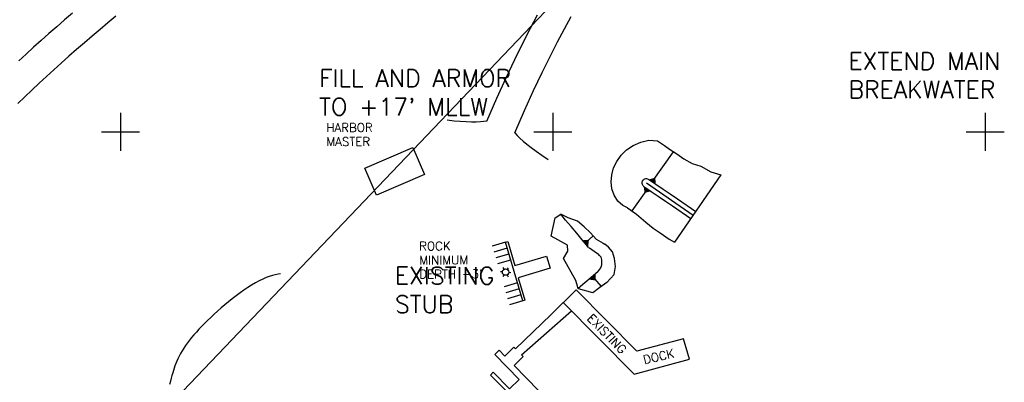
# Model space of a CAD drawing. Header units: feet. Extents: x 719681 to 872103, y 1414424 to 1527791.
# Tile 5 of 12: x 720383 to 721522, y 1416711 to 1417130. Entities that reach past the tile are written whole.
import ezdxf

# ---------------------------------------------------------------- set-up
doc = ezdxf.new("R2010")
doc.units = ezdxf.units.FT
doc.header["$LTSCALE"] = 100
doc.header["$MEASUREMENT"] = 0
doc.linetypes.add('DASHED2', pattern=[0.375, 0.25, -0.125])
doc.layers.get('0').update_dxf_attribs({"linetype": 'CONTINUOUS'})
for name, color, linetype in [('BLDG', 3, 'CONTINUOUS'), ('BREAKWATER-EXTENSION', 3, 'CONTINUOUS'), ('CONT-MJR-2002', 6, 'DASHED2'), ('FIIL', 3, 'CONTINUOUS'), ('FLOATS', 8, 'CONTINUOUS'), ('FLOATS-RAC', 20, 'CONTINUOUS'), ('GRID', 7, 'CONTINUOUS'), ('ROADS', 1, 'CONTINUOUS'), ('SHORELINE', 4, 'CONTINUOUS')]:
    doc.layers.add(name, color=color, linetype=linetype)
doc.layers.get('0').freeze()
doc.styles.add('L100', font='ROMANS.SHX')
doc.styles.add('L200', font='simplex', dxfattribs={"height": 50})

# ---------------------------------------------------------------- blocks, each defined once
blk = doc.blocks.new('LUMIN')
for p, q in [((-0.032, 0.019), (-0.052, 0.03)), ((0, 0.038), (0, 0.06)), ((0.032, 0.019), (0.052, 0.03)), ((-0.032, -0.019), (-0.052, -0.03)), ((0, -0.038), (0, -0.06)), ((0.032, -0.019), (0.052, -0.03))]:
    blk.add_line(p, q)
blk.add_circle((0, 0), 0.0375)
blk = doc.blocks.new('TICK')
at = {"layer": 'GRID'}
for points in [[(0, 0.221), (0, -0.221)], [(-0.221, 0), (0.221, 0)]]:
    blk.add_lwpolyline(points, dxfattribs=at)

msp = doc.modelspace()

# ---------------------------------------------------------------- linework, layer by layer
at = {"layer": 'BLDG', "color": 1}
msp.add_lwpolyline([(720782.7, 1416958.2), (720838.1, 1416982), (720851.6, 1416950.7), (720796.1, 1416926.9)], close=True, dxfattribs=at)
at = {"layer": 'BREAKWATER-EXTENSION', "color": 1}
for p, q in [((721114.9, 1416942.4, 32), (721139.6, 1416976.8, 32)), ((721109.5, 1416934, 32), (721091.3, 1416908.6, 32))]:
    msp.add_line(p, q, dxfattribs=at)
at = {"layer": 'BREAKWATER-EXTENSION'}
msp.add_line((721194.2, 1416950.2, -200.5), (721140.7, 1416872.3, 143), dxfattribs=at)
at = {"layer": 'BREAKWATER-EXTENSION', "color": 3}
msp.add_line((721108.2, 1416941), (721162.4, 1416903.8), dxfattribs=at)
at = {"layer": 'BREAKWATER-EXTENSION'}
for points in [[(721086.4, 1416912, 5.2), (721081, 1416914.9, 5.1), (721075.2, 1416919.9, 4.9), (721071.1, 1416926.7, 4.6), (721068.3, 1416934.2, 4.3), (721067.4, 1416942.3, 4.1), (721068.1, 1416950.4, 3.9), (721070.3, 1416958.4, 3.7), (721074.1, 1416965.9, 3.4), (721079, 1416972.9, 2.9), (721085.3, 1416979.2, 2.2), (721092.8, 1416984.4, 1.5), (721101.6, 1416988.2, 0.7), (721111.2, 1416990.2, -0.1), (721121.1, 1416989.5, -0.6), (721129, 1416984.3, 0.5), (721134.8, 1416979.8, 1)], [(721151.6, 1416968.9, 0.8), (721161.3, 1416963.5, 1), (721171, 1416960.4, 0.8), (721182.6, 1416953.8, 0.2), (721190.3, 1416951.5, 0), (721194.2, 1416950.2, 0)], [(721105.4, 1416936.9, 22), (721104.6, 1416937.5, 22), (721104, 1416938.3, 22), (721103.5, 1416939.2, 22), (721103.3, 1416940.2, 22), (721103.2, 1416941.2, 22), (721103.3, 1416942.2, 22), (721103.7, 1416943.1, 22), (721104.2, 1416944, 22), (721104.8, 1416944.7, 22), (721105.6, 1416945.3, 22), (721106.5, 1416945.7, 22), (721107.5, 1416946, 22), (721108.5, 1416946, 22), (721109.5, 1416945.8, 22), (721110.4, 1416945.5, 22), (721111, 1416945.1, 22)], [(721105.4, 1416936.9, 22), (721113.6, 1416931.2, 22), (721121.9, 1416925.6, 22), (721130.1, 1416919.9, 22), (721138.4, 1416914.3, 22), (721159.5, 1416899.7, 22)], [(721111, 1416945.1, 22), (721119.3, 1416939.5, 22), (721127.5, 1416933.8, 22), (721135.8, 1416928.2, 22), (721144, 1416922.5, 22), (721165.2, 1416908, 22)], [(721086.4, 1416912, 5.1), (721096.6, 1416904.9, 5.2), (721107.7, 1416895.7, 5.2), (721116.2, 1416888.7, 5.3), (721124.3, 1416883.4, 6.1), (721134.7, 1416876, 5.9), (721140.7, 1416872.3, 6)], [(721041.4, 1416866.5, 17), (721042.3, 1416865.8, 17), (721050.6, 1416860.2, 17), (721052.4, 1416858.9, 17)]]:
    msp.add_polyline3d(points, dxfattribs=at)
at = {"layer": 'BREAKWATER-EXTENSION', "color": 4}
msp.add_polyline3d([(721134.8, 1416979.8, 1), (721143.3, 1416974.5, 0.8), (721151.6, 1416968.9, 0.8)], dxfattribs=at)
at = {"layer": 'BREAKWATER-EXTENSION', "color": 1}
for points in [[(721119.2, 1416939.4), (721111.5, 1416945), (721118.4, 1416947.2)], [(721105.2, 1416937), (721113, 1416931.4), (721106, 1416929.2)]]:
    msp.add_solid(points, dxfattribs=at)
at = {"layer": 'FIIL', "color": 1}
for p, q in [((721037.2, 1416871.4, 32), (721046.6, 1416879.7, 32)), ((721045.9, 1416832.7, 32), (721055.7, 1416821.2, 32))]:
    msp.add_line(p, q, dxfattribs=at)
at = {"layer": 'FIIL'}
for points in [[(721029.1, 1416818.7, 16.9), (721028.6, 1416821.6, 17), (721026.5, 1416828.2, 17), (721012.4, 1416853.5, 17), (721017.5, 1416862.1, 17), (721017, 1416868.9, 16.9), (720998.1, 1416879.3, 17), (721002.5, 1416900.5, 17), (721009.1, 1416904.7, 17)], [(721041.4, 1416866.5, 17), (721040.5, 1416867.6, 17), (721034, 1416875.2, 17), (721027.6, 1416882.9, 17), (721021.1, 1416890.5, 17), (721014.7, 1416898.1, 17), (721009.1, 1416904.7, 17)], [(721050, 1416876.1, 8.5), (721043.4, 1416883.1, 8.8), (721036.2, 1416890.2, 9.4), (721028.4, 1416896.6, 10.7), (721017.9, 1416900.8, 14.2), (721009.2, 1416904.7, 17)], [(721050, 1416876.1, 8.5), (721058.2, 1416871.4, 7.9), (721060.2, 1416870.2, 7.8)], [(721062.5, 1416826, 6.4), (721070.8, 1416835.3, 5.7), (721072.5, 1416844.3, 6.3), (721071.3, 1416853.7, 7.1), (721068.9, 1416861.5, 7.3), (721064.5, 1416866.6, 7.6), (721060.2, 1416870.2, 7.8)], [(721052.2, 1416838.2, 17), (721055.6, 1416842.8, 17), (721056.6, 1416846.4, 17), (721056.6, 1416852.1, 17), (721055.9, 1416855, 17), (721054.1, 1416857.2, 17), (721052.4, 1416858.9, 17)], [(721052.2, 1416838.2, 17), (721044.5, 1416831.7, 17), (721036.9, 1416825.3, 17), (721029.3, 1416818.8, 17), (721029.1, 1416818.7, 17)], [(721062.5, 1416826, 6.4), (721054.3, 1416820.2, 6.9), (721046.3, 1416814.1, 7.3), (721029.6, 1416818.4, 16.6), (721029.1, 1416818.7, 17)]]:
    msp.add_polyline3d(points, dxfattribs=at)
at = {"layer": 'FIIL', "color": 1}
for points in [[(721040.8, 1416867.5), (721034.5, 1416874.7), (721041.8, 1416875.3)], [(721041.9, 1416829.3), (721049.3, 1416835.4), (721049.7, 1416828.1)]]:
    msp.add_solid(points, dxfattribs=at)
at = {"layer": 'FLOATS'}
for p, q in [((720945.1, 1416872.5), (720929.8, 1416868)), ((720929.8, 1416868), (720929.8, 1416868)), ((720947.2, 1416865.6), (720931.8, 1416861.1)), ((720949.2, 1416858.7), (720933.9, 1416854.2)), ((720951.2, 1416851.8), (720935.9, 1416847.3)), ((720959, 1416825.4), (720943.6, 1416820.9)), ((720961, 1416818.5), (720945.7, 1416814)), ((720963.1, 1416811.6), (720947.7, 1416807.1)), ((721097.1, 1416746.3, 18.1), (721026.9, 1416817.4, 18.3)), ((720965.1, 1416804.7), (720949.7, 1416800.2)), ((721093.9, 1416720, 18), (721012.1, 1416802.8, 18.2)), ((720997.7, 1416788.5, 2.3), (720956.8, 1416749.3)), ((720963.8, 1416742.1), (721021.6, 1416793.2, 24.3)), ((720931.1, 1416722.1), (720927.8, 1416718.8)), ((720927.8, 1416718.8), (720946.8, 1416699.7)), ((720950, 1416703), (720931.1, 1416722.1)), ((720950, 1416703), (720961.1, 1416713.9))]:
    msp.add_line(p, q, dxfattribs=at)
msp.add_lwpolyline([(720996.9, 1416842.3), (720960, 1416831.4), (720967.6, 1416805.4), (720965.1, 1416804.7), (720945.1, 1416872.5), (720947.9, 1416873.3), (720956.1, 1416845.4), (720992.8, 1416856.2)], close=True, dxfattribs=at)
at = {"layer": 'FLOATS', "elevation": 2.3}
msp.add_lwpolyline([(720997.7, 1416788.5), (721026.9, 1416817.4)], dxfattribs=at)
at = {"layer": 'FLOATS'}
for points in [[(721158, 1416737.2), (721151.3, 1416760.9), (721097.1, 1416746.3)], [(720961.1, 1416713.9), (720933, 1416742.7), (720937.9, 1416747.5)], [(720937.9, 1416747.5), (720944.4, 1416740.9)], [(720944.4, 1416740.9), (720955, 1416751.2), (720956.8, 1416749.3)], [(720963.8, 1416742.1), (720965.7, 1416740.2), (720955.1, 1416729.9)], [(720955.1, 1416729.9), (721082.9, 1416599.1)], [(721093.9, 1416720), (721158, 1416737.2)]]:
    msp.add_lwpolyline(points, dxfattribs=at)
at = {"layer": 'FLOATS-RAC', "lineweight": 35}
msp.add_line((720103.9, 1416210.5), (721429.3, 1417598.1), dxfattribs=at)
at = {"layer": 'FLOATS-RAC'}
for p, q in [((720945.1, 1416872.5), (720929.8, 1416868)), ((720929.8, 1416868), (720929.8, 1416868)), ((720947.2, 1416865.6), (720931.8, 1416861.1)), ((720949.2, 1416858.7), (720933.9, 1416854.2)), ((720951.2, 1416851.8), (720935.9, 1416847.3)), ((720959, 1416825.4), (720943.6, 1416820.9)), ((720961, 1416818.5), (720945.7, 1416814)), ((720963.1, 1416811.6), (720947.7, 1416807.1)), ((721097.1, 1416746.3, 18.1), (721026.9, 1416817.4, 18.3)), ((720965.1, 1416804.7), (720949.7, 1416800.2)), ((721093.9, 1416720, 18), (721012.1, 1416802.8, 18.2)), ((720997.7, 1416788.5, 2.3), (720956.8, 1416749.3)), ((720963.8, 1416742.1), (721021.6, 1416793.2, 24.3)), ((720931.1, 1416722.1), (720927.8, 1416718.8)), ((720927.8, 1416718.8), (720946.8, 1416699.7)), ((720950, 1416703), (720931.1, 1416722.1)), ((720950, 1416703), (720961.1, 1416713.9))]:
    msp.add_line(p, q, dxfattribs=at)
msp.add_lwpolyline([(720996.9, 1416842.3), (720960, 1416831.4), (720967.6, 1416805.4), (720965.1, 1416804.7), (720945.1, 1416872.5), (720947.9, 1416873.3), (720956.1, 1416845.4), (720992.8, 1416856.2)], close=True, dxfattribs=at)
at = {"layer": 'FLOATS-RAC', "elevation": 2.3}
msp.add_lwpolyline([(720997.7, 1416788.5), (721026.9, 1416817.4)], dxfattribs=at)
at = {"layer": 'FLOATS-RAC'}
for points in [[(721158, 1416737.2), (721151.3, 1416760.9), (721097.1, 1416746.3)], [(720961.1, 1416713.9), (720933, 1416742.7), (720937.9, 1416747.5)], [(720937.9, 1416747.5), (720944.4, 1416740.9)], [(720944.4, 1416740.9), (720955, 1416751.2), (720956.8, 1416749.3)], [(720963.8, 1416742.1), (720965.7, 1416740.2), (720955.1, 1416729.9)], [(720955.1, 1416729.9), (721082.9, 1416599.1)], [(721093.9, 1416720), (721158, 1416737.2)]]:
    msp.add_lwpolyline(points, dxfattribs=at)
at = {"layer": 'ROADS'}
for points in [[(720494.7, 1417133.6), (720485.5, 1417126), (720476.4, 1417118.4), (720467.3, 1417110.7), (720458.2, 1417102.9), (720449.2, 1417095.1), (720440.3, 1417087.3), (720431.5, 1417079.5), (720422.8, 1417071.7), (720414.3, 1417063.9), (720405.8, 1417056.1), (720397.6, 1417048.3), (720389.4, 1417040.5), (720381.4, 1417032.8)], [(720444.5, 1417137.3), (720435.3, 1417129.4), (720426.2, 1417121.5), (720417.1, 1417113.5), (720408.2, 1417105.6), (720399.4, 1417097.7), (720390.7, 1417089.7), (720382.2, 1417081.9)], [(720923.8, 1417012.3), (720935.3, 1417038.9), (720946, 1417062.6), (720956, 1417083.8), (720965.4, 1417102.7), (720974.1, 1417119.7), (720982.3, 1417135.1)], [(720956.1, 1416998.7), (720967.3, 1417024.7), (720977.7, 1417047.8), (720987.6, 1417068.6), (720996.8, 1417087.2), (721005.4, 1417103.9), (721013.5, 1417119.2), (721021.1, 1417133.2)], [(720923.8, 1417012.3), (720920.3, 1417011.8), (720916.2, 1417011.4), (720911.3, 1417011.2), (720905.9, 1417011.2), (720899.8, 1417011.4), (720893, 1417011.8), (720885.7, 1417012.5), (720877.7, 1417013.4)], [(720956.1, 1416998.7), (720958.6, 1416995.8), (720961.7, 1416992.7), (720965.5, 1416989.3), (720969.9, 1416985.7), (720975.1, 1416981.8), (720980.9, 1416977.6), (720987.3, 1416972.9), (720994.5, 1416967.9)]]:
    msp.add_lwpolyline(points, dxfattribs=at)
at = {"layer": 'SHORELINE', "color": 2}
msp.add_lwpolyline([(720685, 1416836), (720682.3, 1416835.6), (720679, 1416834.9), (720675.6, 1416834), (720672, 1416832.9), (720668.3, 1416831.5), (720664.4, 1416829.7), (720660.2, 1416827.7), (720656, 1416825.3), (720651.6, 1416822.8), (720647.2, 1416820), (720642.7, 1416817), (720638.2, 1416813.9), (720633.7, 1416810.5), (720629.3, 1416807.1), (720624.9, 1416803.6), (720620.5, 1416800), (720616.3, 1416796.4), (720612.2, 1416792.7), (720608.2, 1416789.1), (720604.4, 1416785.5), (720600.7, 1416781.9), (720597.2, 1416778.5), (720593.8, 1416775.1), (720590.7, 1416771.8), (720587.7, 1416768.6), (720584.9, 1416765.4), (720582.2, 1416762.3), (720579.7, 1416759.1), (720577.3, 1416756), (720575.1, 1416752.9), (720573.1, 1416749.8), (720571.2, 1416746.7), (720569.4, 1416743.7), (720567.8, 1416740.7), (720566.4, 1416737.8), (720565.1, 1416734.9), (720563.9, 1416732.2), (720562.9, 1416729.5), (720562, 1416726.9), (720561.1, 1416724.2), (720560.3, 1416721.4), (720559.5, 1416718.5), (720558.7, 1416715.3), (720557.8, 1416711.8), (720556.8, 1416708)], dxfattribs=at)

# ---------------------------------------------------------------- block references
at = {"layer": 'FLOATS', "xscale": 100, "yscale": 100, "zscale": 100, "rotation": 327.1099999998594}
msp.add_blockref('LUMIN', (720945.4, 1416837.9), dxfattribs=at)
at = {"layer": 'FLOATS-RAC', "xscale": 99.99999999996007, "yscale": 100, "zscale": 100, "rotation": 327.1099999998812}
msp.add_blockref('LUMIN', (720945.4, 1416837.9), dxfattribs=at)
at = {"layer": 'GRID', "xscale": 100, "yscale": 100, "zscale": 100, "rotation": 359.9999999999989}
for p in [(720500, 1417000), (721000, 1417000), (721500, 1417000)]:
    msp.add_blockref('TICK', p, dxfattribs=at)

# ---------------------------------------------------------------- texts
at = {"layer": 'BLDG', "color": 1, "style": 'L100'}
for s, p in [('HARBOR', (720738.1, 1416999.9)), ('MASTER', (720738.1, 1416983.7))]:
    msp.add_text(s, height=10, rotation=0.11, dxfattribs=at).set_placement(p)
at = {"layer": 'BREAKWATER-EXTENSION', "color": 2, "style": 'L200'}
for s, p in [('EXTEND MAIN', (721342, 1417071.9)), ('BREAKWATER', (721342, 1417038.9))]:
    msp.add_text(s, height=20, rotation=359.965, dxfattribs=at).set_placement(p)
at = {"layer": 'CONT-MJR-2002', "color": 2, "style": 'L200'}
for s, p in [('EXISTING', (720817.4, 1416823.8)), ('STUB', (720817.4, 1416790.8))]:
    msp.add_text(s, height=20, rotation=359.965, dxfattribs=at).set_placement(p)
at = {"layer": 'FIIL', "color": 2, "style": 'L200'}
for s, p in [('FILL AND ARMOR', (720729.7, 1417052.1)), ("TO +17' MLLW", (720729.7, 1417019))]:
    msp.add_text(s, height=20, rotation=359.965, dxfattribs=at).set_placement(p)
at = {"layer": 'FLOATS', "style": 'L100'}
for s, rotation, p in [('ROCK', 0.11, (720845.4, 1416863)), ('MINIMUM', 0.11, (720845.5, 1416846.8)), ("DEPTH -3'", 0.11, (720845.5, 1416830.6)), ('EXISTING', 314.3814, (721038.8, 1416783.6)), ('DOCK', 12.9259, (721105.8, 1416731.4))]:
    msp.add_text(s, height=10, rotation=rotation, dxfattribs=at).set_placement(p)
at = {"layer": 'FLOATS-RAC', "style": 'L100'}
for s, rotation, p in [('EXISTING', 314.3814, (721038.8, 1416783.6)), ('DOCK', 12.9259, (721105.8, 1416731.4))]:
    msp.add_text(s, height=10, rotation=rotation, dxfattribs=at).set_placement(p)

doc.saveas('drawing.dxf')
